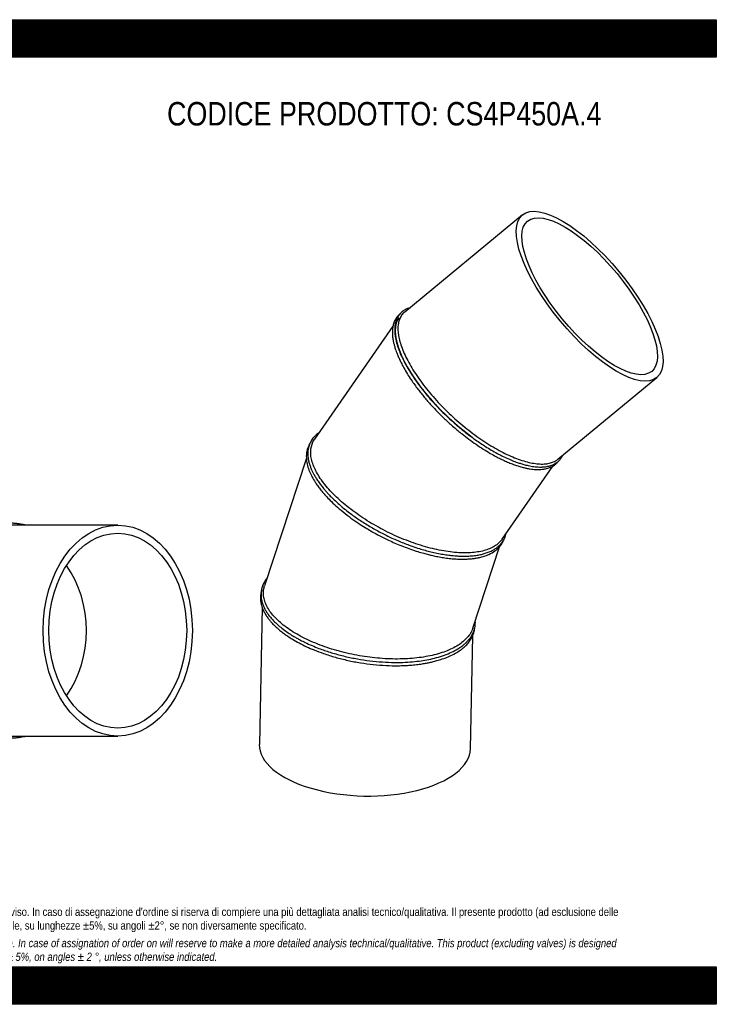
# Model space of a CAD drawing. Header units: millimetres. Extents: x 0 to 2970, y 0 to 2100.
# Tile 3 of 3: x 1485 to 2970, y 0 to 2100. Entities that reach past the tile are written whole.
import ezdxf

# ---------------------------------------------------------------- set-up
doc = ezdxf.new("R2010")
doc.units = ezdxf.units.MM
doc.header["$LTSCALE"] = 10
doc.layers.add('Default', color=7, linetype='Continuous')
doc.layers.add('TUBO_X_GOMITO_45', color=7, linetype='Continuous')

# ---------------------------------------------------------------- blocks, each defined once
blk = doc.blocks.new('SE1')
at = {"layer": 'TUBO_X_GOMITO_45', "color": 7, "linetype": 'Continuous'}
for p, q in [((2556.8, 1683.7), (2305.7, 1476.5)), ((2280.7, 1446.4), (2113.6, 1205.3)), ((2632.4, 1162.6), (2843.2, 1336.6)), ((2449.5, 1209.6), (2449.5, 1209.6)), ((2096.1, 1164.8), (2007, 892.8)), ((2513.2, 991.9), (2621.3, 1147.8)), ((2295.6, 987.5), (2295.6, 987.5)), ((2450.9, 802.3), (2507.8, 975.8)), ((2001.8, 846.8), (1995.9, 554.3)), ((2445.8, 545.1), (2450.7, 786.2))]:
    blk.add_line(p, q, dxfattribs=at)
for major_axis in [(143.2, -173.5), (-132.3, 160.3)]:
    blk.add_ellipse((2700, 1510.2), major_axis=major_axis, ratio=0.364105, dxfattribs=at)
for centre, major_axis, ratio, start_param, end_param in [((2463.2, 1314.8), (166.9, -153.5), 0.397048, 3.196446, 4.985141), ((2220.8, 549.7), (-225, 4.6), 0.46865, 0, 3.141593)]:
    blk.add_ellipse(centre, major_axis=major_axis, ratio=ratio, start_param=start_param, end_param=end_param, dxfattribs=at)
for points, knots in [([(2316.8, 1485.7), (2315.2, 1485.2), (2311, 1483.8), (2305.7, 1481.1), (2301.3, 1478.1), (2298.4, 1475.6), (2295.7, 1472.9), (2293.1, 1469.7), (2290.3, 1465.3), (2287.5, 1459.3), (2285.4, 1451.5), (2284.3, 1442.2), (2284.5, 1432), (2286, 1420.5), (2289.2, 1407.6), (2293.9, 1393.8), (2300, 1379.7), (2307.9, 1364), (2318.4, 1346.2), (2331.5, 1326.9), (2346.9, 1306.6), (2365.3, 1285), (2386.9, 1262.4), (2410.2, 1240.5), (2434.6, 1220.1), (2458.4, 1202.5), (2478, 1189.5), (2493.5, 1180.2), (2506.2, 1173.2), (2519.1, 1166.7), (2531.7, 1161.1), (2542.5, 1156.9), (2551.6, 1153.8), (2560.2, 1151.2), (2570.1, 1148.7), (2581.4, 1146.7), (2592, 1145.8), (2600.2, 1146), (2606.1, 1146.6), (2611.7, 1147.5), (2616.9, 1148.9), (2621.2, 1150.6), (2624.1, 1152), (2626.4, 1153.2), (2629.4, 1155.1), (2632.7, 1157.6), (2636.7, 1161.4), (2638.6, 1164.1), (2639.9, 1165.9)], [0.4521443, 0.4521443, 0.4521443, 0.4521443, 0.4596256, 0.4717855, 0.4792165, 0.4849622, 0.4900259, 0.4971848, 0.504883, 0.5152108, 0.5277198, 0.5410657, 0.5541014, 0.5672774, 0.5828411, 0.5982562, 0.6116492, 0.6264663, 0.6449748, 0.6632037, 0.681019, 0.7023249, 0.7245551, 0.7467845, 0.7690155, 0.79125, 0.8102042, 0.8213311, 0.8327532, 0.8447008, 0.8570473, 0.8680859, 0.8761696, 0.8840893, 0.8943713, 0.9077163, 0.9216698, 0.9318838, 0.9386866, 0.9455041, 0.9552169, 0.9617114, 0.9663802, 0.9697592, 0.9742307, 0.9824499, 0.9904263, 1, 1, 1, 1]), ([(2305.7, 1476.5), (2304.9, 1475.9), (2304.2, 1475.2), (2301.5, 1472.6), (2299.6, 1470.2), (2296.4, 1465.1), (2295.1, 1462.3), (2293, 1456.3), (2292.3, 1453), (2290.9, 1442.7), (2291.2, 1434.9), (2293.3, 1422.2), (2294.2, 1417.8), (2296.8, 1408.7), (2298.3, 1404), (2302, 1394.3), (2304.1, 1389.3), (2308.8, 1379.2), (2311.4, 1374.1), (2317, 1363.8), (2320.1, 1358.5), (2326.7, 1347.8), (2330.3, 1342.4), (2337.9, 1331.5), (2341.9, 1326), (2350.3, 1315.1), (2354.7, 1309.6), (2363.9, 1298.7), (2368.6, 1293.3), (2378.4, 1282.5), (2383.5, 1277.2), (2393.9, 1266.7), (2399.2, 1261.6), (2410, 1251.4), (2415.5, 1246.5), (2426.7, 1236.8), (2432.4, 1232.1), (2443.8, 1223), (2449.5, 1218.7), (2466.6, 1206.1), (2478.1, 1198.3), (2495.5, 1187.8), (2501.2, 1184.5), (2512.5, 1178.3), (2518.2, 1175.5), (2529.2, 1170.2), (2534.6, 1167.9), (2545.3, 1163.6), (2550.5, 1161.7), (2565.8, 1156.7), (2575.4, 1154.5), (2588.7, 1152.7), (2592.9, 1152.4), (2601, 1152.3), (2604.9, 1152.5), (2612.1, 1153.5), (2615.5, 1154.2), (2621.8, 1156.3), (2624.7, 1157.6), (2629.1, 1160.1), (2630.8, 1161.3), (2632.4, 1162.6)], [0.4482018, 0.4482018, 0.4482018, 0.4482018, 0.453125, 0.453125, 0.46875, 0.46875, 0.484375, 0.484375, 0.5, 0.5, 0.53125, 0.53125, 0.546875, 0.546875, 0.5625, 0.5625, 0.578125, 0.578125, 0.59375, 0.59375, 0.609375, 0.609375, 0.625, 0.625, 0.640625, 0.640625, 0.65625, 0.65625, 0.671875, 0.671875, 0.6875, 0.6875, 0.703125, 0.703125, 0.71875, 0.71875, 0.734375, 0.734375, 0.75, 0.75, 0.78125, 0.78125, 0.796875, 0.796875, 0.8125, 0.8125, 0.828125, 0.828125, 0.84375, 0.84375, 0.875, 0.875, 0.890625, 0.890625, 0.90625, 0.90625, 0.921875, 0.921875, 0.9375, 0.9375, 0.9483052, 0.9483052, 0.9483052, 0.9483052]), ([(2293.2, 1469.9), (2293, 1469.8), (2290.8, 1467.7), (2287.1, 1463.2), (2283.2, 1455.7), (2280.8, 1447.7), (2279.5, 1439), (2279.3, 1430.1), (2280.2, 1421.1), (2281.6, 1413.3), (2283.1, 1407.1), (2284.4, 1402.2), (2285.8, 1397.7), (2287.7, 1392.2), (2290.3, 1385.4), (2293.7, 1377.5), (2298.2, 1367.9), (2301.5, 1361.7), (2303.7, 1357.8)], [0.8569173, 0.8569173, 0.8569173, 0.8569173, 0.8578969, 0.871464, 0.8847306, 0.897351, 0.9090838, 0.922039, 0.9326287, 0.9423999, 0.9499209, 0.953835, 0.958704, 0.9647029, 0.9718317, 0.9800905, 0.9894798, 1, 1, 1, 1]), ([(2293, 1464.2), (2292.8, 1463.8), (2292.5, 1463.4), (2290.6, 1460.4), (2289.3, 1457.6), (2287.3, 1451.6), (2286.5, 1448.3), (2285.1, 1438), (2285.4, 1430.2), (2287.4, 1417.5), (2288.4, 1413.1), (2291, 1403.9), (2292.5, 1399.2), (2296.2, 1389.6), (2298.3, 1384.6), (2303, 1374.5), (2305.5, 1369.4), (2311.2, 1359), (2314.3, 1353.7), (2320.9, 1343.1), (2324.5, 1337.6), (2332.1, 1326.7), (2336.1, 1321.2), (2344.5, 1310.3), (2349, 1304.8), (2358.1, 1293.9), (2362.9, 1288.5), (2372.7, 1277.7), (2377.8, 1272.4), (2388.1, 1261.9), (2393.4, 1256.7), (2404.3, 1246.6), (2409.8, 1241.6), (2421, 1232), (2426.7, 1227.2), (2438.1, 1218.2), (2443.8, 1213.8), (2449.5, 1209.6)], [0.4324198, 0.4324198, 0.4324198, 0.4324198, 0.4375, 0.4375, 0.46875, 0.46875, 0.5, 0.5, 0.5625, 0.5625, 0.59375, 0.59375, 0.625, 0.625, 0.65625, 0.65625, 0.6875, 0.6875, 0.71875, 0.71875, 0.75, 0.75, 0.78125, 0.78125, 0.8125, 0.8125, 0.84375, 0.84375, 0.875, 0.875, 0.90625, 0.90625, 0.9375, 0.9375, 0.96875, 0.96875, 1, 1, 1, 1]), ([(2303.7, 1357.8), (2306.5, 1352.8), (2311, 1345), (2319.1, 1332.4), (2326.6, 1321.7), (2333.8, 1312), (2340.6, 1303.2), (2347.5, 1294.8), (2354.7, 1286.4), (2364, 1275.9), (2376.6, 1262.6), (2392.6, 1246.9), (2410, 1231.1), (2426.8, 1217.2), (2442.7, 1205), (2457.9, 1194.1), (2473.1, 1184.1), (2487.4, 1175.5), (2499.6, 1168.7), (2510.2, 1163.3), (2520.1, 1158.6), (2530, 1154.4), (2539.7, 1150.7), (2549.1, 1147.5), (2557.6, 1145.1), (2565.5, 1143.3), (2572.5, 1142), (2578.7, 1141.2), (2583.7, 1140.8), (2588.2, 1140.6), (2593.3, 1140.6), (2599.4, 1140.9), (2605.5, 1141.9), (2610.5, 1143.2), (2614.8, 1144.6), (2618.9, 1146.4), (2622.9, 1148.7), (2626.2, 1151), (2628.6, 1153.1), (2630.6, 1155), (2632.2, 1156.8), (2633.1, 1158), (2633.4, 1158.4)], [0, 0, 0, 0, 0.0130939, 0.0247598, 0.0349972, 0.0438052, 0.0518275, 0.0598299, 0.0677225, 0.0757402, 0.0899211, 0.1063239, 0.1227331, 0.1389362, 0.1521221, 0.1656058, 0.179356, 0.1928039, 0.2037728, 0.2126276, 0.2218384, 0.2314444, 0.2409351, 0.2500596, 0.259739, 0.2672263, 0.2752986, 0.2826468, 0.2885075, 0.2930365, 0.2988914, 0.3075545, 0.3170947, 0.3239576, 0.3300156, 0.3368118, 0.3444223, 0.3514432, 0.3559345, 0.3597246, 0.3645928, 0.3671131, 0.3671131, 0.3671131, 0.3671131]), ([(2123.1, 1219.1), (2120.7, 1217.4), (2116.7, 1214.3), (2112.1, 1209.6), (2108.6, 1205.3), (2105.9, 1201), (2103.6, 1196.6), (2101.8, 1191.8), (2100.3, 1186.5), (2099.4, 1180.6), (2099.1, 1174.5), (2099.4, 1168.6), (2100.2, 1162.7), (2101.6, 1155.9), (2103.8, 1148.8), (2106.4, 1142), (2109.3, 1135.7), (2112.5, 1129.5), (2116.4, 1122.8), (2121.1, 1115.4), (2126.6, 1107.9), (2132.2, 1100.8), (2137.5, 1094.5), (2142.9, 1088.6), (2149.5, 1081.6), (2158.3, 1073), (2169.6, 1062.9), (2184.6, 1050.7), (2203.1, 1037), (2225.2, 1022.6), (2248.4, 1009.3), (2272.4, 997.1), (2296.9, 986.2), (2318.6, 977.9), (2336.1, 972.2), (2349.4, 968.2), (2361.9, 965), (2374.7, 962.1), (2387.3, 959.7), (2398.8, 958), (2408.4, 956.9), (2416.6, 956.3), (2424.8, 955.8), (2434.6, 955.7), (2445.8, 956.1), (2457, 957.2), (2466.9, 959), (2475.8, 961.2), (2484.1, 964), (2491.6, 967.4), (2497.9, 971), (2503.5, 974.9), (2508.5, 979.4), (2512.8, 984.2), (2516.2, 989.1), (2518.8, 994.1), (2520.9, 999.3), (2521.9, 1002.9), (2522.3, 1004.8)], [0.3426664, 0.3426664, 0.3426664, 0.3426664, 0.3541315, 0.3633725, 0.3706626, 0.377704, 0.3852666, 0.3923122, 0.3997834, 0.4089117, 0.4177505, 0.4248128, 0.4322386, 0.4409609, 0.4503869, 0.4587091, 0.465879, 0.4729099, 0.4807379, 0.48955, 0.4985805, 0.5069706, 0.5140504, 0.5201668, 0.5275469, 0.5379966, 0.5501503, 0.5631229, 0.5820306, 0.6007537, 0.6194746, 0.6381943, 0.6569153, 0.6756384, 0.687404, 0.6967947, 0.706442, 0.7164727, 0.7268865, 0.7368765, 0.7449143, 0.7511703, 0.7580198, 0.7667162, 0.7777267, 0.7900283, 0.8005234, 0.8098477, 0.8205049, 0.8311151, 0.8401054, 0.8486744, 0.8584132, 0.8678789, 0.8763417, 0.8842877, 0.8921931, 0.9004805, 0.9004805, 0.9004805, 0.9004805]), ([(2513.2, 991.9), (2511.7, 989.6), (2509.9, 987.5), (2505.5, 983), (2502.7, 980.7), (2496.6, 976.6), (2493.3, 974.6), (2486, 971.3), (2482.1, 969.8), (2473.8, 967.2), (2469.4, 966.2), (2460, 964.5), (2455.1, 963.8), (2444.8, 963), (2439.4, 962.7), (2428.3, 962.8), (2422.6, 963), (2404.8, 964.3), (2392.3, 966.1), (2373, 970), (2366.4, 971.5), (2353.1, 974.9), (2346.5, 976.9), (2333, 981.1), (2326.2, 983.3), (2312.7, 988.3), (2305.9, 990.9), (2292.5, 996.5), (2285.8, 999.4), (2272.5, 1005.6), (2265.9, 1008.9), (2252.7, 1015.8), (2246.3, 1019.3), (2233.6, 1026.7), (2227.3, 1030.5), (2215.1, 1038.3), (2209.2, 1042.3), (2197.6, 1050.6), (2192, 1054.8), (2181.2, 1063.2), (2176, 1067.6), (2166, 1076.3), (2161.3, 1080.7), (2152.3, 1089.6), (2148, 1094), (2140.1, 1102.9), (2136.4, 1107.4), (2129.6, 1116.3), (2126.5, 1120.7), (2120.9, 1129.4), (2118.4, 1133.7), (2114.1, 1142.1), (2112.2, 1146.3), (2109.1, 1154.5), (2107.9, 1158.6), (2106.1, 1166.4), (2105.6, 1170.3), (2105.2, 1177.7), (2105.3, 1181.3), (2106.7, 1191.7), (2109, 1198.1), (2112.9, 1204.2), (2113.2, 1204.8), (2113.6, 1205.3)], [0.0342463, 0.0342463, 0.0342463, 0.0342463, 0.046875, 0.046875, 0.0625, 0.0625, 0.078125, 0.078125, 0.09375, 0.09375, 0.109375, 0.109375, 0.125, 0.125, 0.140625, 0.140625, 0.15625, 0.15625, 0.1875, 0.1875, 0.203125, 0.203125, 0.21875, 0.21875, 0.234375, 0.234375, 0.25, 0.25, 0.265625, 0.265625, 0.28125, 0.28125, 0.296875, 0.296875, 0.3125, 0.3125, 0.328125, 0.328125, 0.34375, 0.34375, 0.359375, 0.359375, 0.375, 0.375, 0.390625, 0.390625, 0.40625, 0.40625, 0.421875, 0.421875, 0.4375, 0.4375, 0.453125, 0.453125, 0.46875, 0.46875, 0.484375, 0.484375, 0.5, 0.5, 0.53125, 0.53125, 0.5341496, 0.5341496, 0.5341496, 0.5341496]), ([(2103.1, 1195.2), (2102.6, 1194.3), (2101.2, 1191.7), (2098.9, 1186.5), (2096.9, 1179.4), (2095.9, 1171), (2096.1, 1161), (2098.2, 1149.3), (2102.5, 1136.8), (2108.1, 1125.1), (2114, 1115), (2119.8, 1106.3), (2125.7, 1098.5), (2132.1, 1090.6), (2140.1, 1081.6), (2149.8, 1071.7), (2163.2, 1059.2), (2172.6, 1051.6), (2178.7, 1046.6)], [0.8144899, 0.8144899, 0.8144899, 0.8144899, 0.8189483, 0.8275251, 0.8391518, 0.8504794, 0.8630935, 0.8793335, 0.894984, 0.9090108, 0.9214625, 0.930337, 0.9392732, 0.9484581, 0.9579767, 0.9697384, 0.9837453, 1, 1, 1, 1]), ([(2178.7, 1046.6), (2184.7, 1042), (2194.1, 1034.8), (2210.3, 1023.8), (2223.8, 1015.3), (2236.4, 1007.9), (2248, 1001.6), (2259.7, 995.5), (2271.8, 989.6), (2285.1, 983.6), (2299.5, 977.6), (2314.6, 971.9), (2329.5, 966.9), (2342.7, 962.8), (2353.6, 959.9), (2363.5, 957.5), (2373.9, 955.2), (2385.6, 953.1), (2397.9, 951.3), (2409.8, 950.1), (2420.9, 949.5), (2431.3, 949.3), (2441.1, 949.7), (2450.1, 950.4), (2458.4, 951.6), (2466.6, 953.2), (2475.8, 955.7), (2487, 960), (2497.9, 966.3), (2506.8, 974.1), (2512.6, 981.8), (2515.3, 987), (2516.3, 989.5)], [0, 0, 0, 0, 0.0154561, 0.0289601, 0.0405092, 0.0501016, 0.0593929, 0.0683414, 0.0774474, 0.0877184, 0.098753, 0.1103068, 0.1221126, 0.1326588, 0.1408007, 0.1473859, 0.1557083, 0.1656416, 0.1755461, 0.1862018, 0.1958257, 0.2049503, 0.2145146, 0.2237975, 0.2317776, 0.2403675, 0.2508111, 0.2639446, 0.2834059, 0.2993224, 0.3129585, 0.3246099, 0.3246099, 0.3246099, 0.3246099]), ([(2012.4, 909.4), (2012.1, 909), (2009.7, 905.9), (2005.9, 900.1), (2002.3, 891.8), (2000, 883.2), (1999.3, 875.6), (1999.6, 868.5), (2000.5, 862), (2002.4, 855), (2005.2, 847.9), (2008.5, 841.4), (2012.5, 834.7), (2017.7, 827.5), (2024.3, 819.8), (2032.1, 812), (2041.4, 803.9), (2051.4, 796.2), (2061, 789.8), (2069, 784.9), (2076.1, 780.8), (2084.1, 776.4), (2094.8, 771), (2108, 765), (2125.5, 758), (2146.7, 750.6), (2171.9, 743.5), (2198.2, 737.7), (2224.8, 733.2), (2251.5, 730.3), (2277.4, 729), (2301.1, 729.1), (2322.1, 730.4), (2340.5, 732.5), (2357.6, 735.4), (2374.3, 739.3), (2390.7, 744.4), (2405.8, 750.7), (2418.1, 757.3), (2427.3, 763.5), (2434.3, 769.2), (2440.1, 774.9), (2444.7, 780.5), (2448.2, 785.8), (2450.9, 790.8), (2453.3, 796.4), (2455.1, 802.4), (2456.1, 808.5), (2456.4, 813.6), (2456.3, 816.9), (2456.2, 818.2)], [0.3323094, 0.3323094, 0.3323094, 0.3323094, 0.3342483, 0.3475702, 0.3596771, 0.371406, 0.3844957, 0.3919854, 0.4003395, 0.4111905, 0.4206384, 0.4291976, 0.437926, 0.4481979, 0.4589994, 0.4702523, 0.482042, 0.4943228, 0.5049283, 0.5121521, 0.5182768, 0.5252294, 0.5345245, 0.5467027, 0.5585809, 0.5767861, 0.5955519, 0.6143154, 0.6330782, 0.6518424, 0.6707074, 0.6882296, 0.7038637, 0.71822, 0.7316676, 0.7463568, 0.7621559, 0.7785515, 0.7937916, 0.8059806, 0.8154926, 0.8256037, 0.8356883, 0.843338, 0.8505116, 0.8587601, 0.8683795, 0.876646, 0.884546, 0.890005, 0.890005, 0.890005, 0.890005]), ([(2000.9, 883.6), (2000, 880.6), (1998.8, 876), (1998.2, 868.7), (1998.3, 863.3), (1998.8, 858.7), (1999.5, 854.8), (2000.5, 850.8), (2001.9, 846.3), (2004.1, 840.8), (2007.2, 834.6), (2011.2, 827.9), (2015.8, 821.6), (2020.8, 815.5), (2026.6, 809.3), (2033.6, 802.6), (2041.3, 796.1), (2049, 790.3), (2057.2, 784.6), (2067.4, 778), (2080.7, 770.5), (2096.1, 762.8), (2113.4, 755.3), (2133.8, 747.5), (2157.9, 740), (2184.4, 733.3), (2211.5, 728.1), (2238.8, 724.4), (2265.7, 722.4), (2287.7, 722), (2304.9, 722.4), (2318, 723.3), (2330.7, 724.5), (2342.2, 726), (2352.1, 727.7), (2360.8, 729.5), (2370, 731.7), (2380.6, 734.6), (2392.5, 738.7), (2404.9, 743.9), (2416.6, 750.1), (2426.5, 756.8), (2434.6, 763.5), (2441.4, 770.7), (2447.1, 778.7), (2451, 786.4), (2453.2, 792.8), (2454.3, 797.8), (2454.7, 800.6), (2454.8, 802.1)], [0, 0, 0, 0, 0.0120368, 0.0218117, 0.029323, 0.0351189, 0.0401961, 0.0454591, 0.0514985, 0.0586809, 0.0675784, 0.0770911, 0.0858848, 0.0937751, 0.1026535, 0.1125831, 0.1226786, 0.1313374, 0.1388857, 0.1492713, 0.162537, 0.1765914, 0.1899343, 0.2056799, 0.2248768, 0.2440707, 0.2632628, 0.2824553, 0.3016496, 0.3202392, 0.3299863, 0.3399212, 0.3500408, 0.3595885, 0.3676471, 0.3744948, 0.3820313, 0.3919551, 0.403682, 0.4169541, 0.4313712, 0.4446555, 0.4568434, 0.4685878, 0.4816078, 0.4950138, 0.5039973, 0.5095995, 0.516025, 0.516025, 0.516025, 0.516025]), ([(2450.9, 802.3), (2449.7, 798.6), (2448, 794.9), (2444, 788.2), (2441.7, 785.1), (2436.5, 779.2), (2433.6, 776.4), (2427.1, 770.9), (2423.5, 768.3), (2415.7, 763.4), (2411.5, 761), (2402.6, 756.7), (2397.9, 754.6), (2387.9, 750.9), (2382.6, 749.1), (2371.5, 745.9), (2365.8, 744.5), (2353.8, 742), (2347.6, 740.9), (2328.5, 738.2), (2315.1, 737.1), (2294.3, 736.4), (2287.2, 736.4), (2272.9, 736.7), (2265.7, 737), (2251.2, 738), (2243.8, 738.7), (2229.3, 740.4), (2222, 741.4), (2207.6, 743.8), (2200.3, 745.1), (2186, 748.1), (2178.8, 749.8), (2164.6, 753.5), (2157.6, 755.4), (2143.9, 759.7), (2137.1, 762), (2123.9, 766.8), (2117.5, 769.3), (2105, 774.6), (2098.9, 777.4), (2087.3, 783.2), (2081.6, 786.2), (2070.8, 792.4), (2065.7, 795.6), (2056, 802.2), (2051.3, 805.5), (2042.7, 812.4), (2038.7, 815.8), (2031.3, 822.9), (2027.9, 826.5), (2021.8, 833.6), (2019.1, 837.2), (2014.4, 844.4), (2012.3, 848.1), (2008.9, 855.3), (2007.6, 859), (2005.6, 866.2), (2005, 869.8), (2004.4, 876.9), (2004.5, 880.5), (2005.4, 886.9), (2006.1, 889.9), (2007, 892.8)], [0.0136795, 0.0136795, 0.0136795, 0.0136795, 0.03125, 0.03125, 0.046875, 0.046875, 0.0625, 0.0625, 0.078125, 0.078125, 0.09375, 0.09375, 0.109375, 0.109375, 0.125, 0.125, 0.140625, 0.140625, 0.15625, 0.15625, 0.1875, 0.1875, 0.203125, 0.203125, 0.21875, 0.21875, 0.234375, 0.234375, 0.25, 0.25, 0.265625, 0.265625, 0.28125, 0.28125, 0.296875, 0.296875, 0.3125, 0.3125, 0.328125, 0.328125, 0.34375, 0.34375, 0.359375, 0.359375, 0.375, 0.375, 0.390625, 0.390625, 0.40625, 0.40625, 0.421875, 0.421875, 0.4375, 0.4375, 0.453125, 0.453125, 0.46875, 0.46875, 0.484375, 0.484375, 0.5, 0.5, 0.5135674, 0.5135674, 0.5135674, 0.5135674])]:
    blk.add_open_spline(points, degree=3, knots=knots, dxfattribs=at)
blk.add_open_spline([(2639.9, 1165.9), (2641.1, 1167.8), (2642.1, 1169.5), (2643, 1171.4)], degree=3, dxfattribs=at)
blk = doc.blocks.new('SE2')
at = {"layer": 'TUBO_X_GOMITO_45', "color": 7, "linetype": 'Continuous'}
for p, q in [((1270.6, 1022), (1236, 1022)), ((1424.9, 1022), (1315.4, 1022)), ((1694, 1022), (1466.7, 1022)), ((1236, 572), (1270.7, 572)), ((1315.4, 572), (1424.8, 572)), ((1466.7, 572), (1694, 572))]:
    blk.add_line(p, q, dxfattribs=at)
for centre, radius, start, end in [((1233.9, 797), 229, 93.5446, 264.3138), ((1234.9, 797), 229, 80.1877, 279.7442), ((1236, 797), 225, 89.9982, 270.0015), ((1233.9, 797), 229, 80.1352, 86.6158), ((1233.9, 797), 229, 274.9936, 279.9075)]:
    blk.add_arc(centre, radius, start, end, dxfattribs=at)
for major_axis in [(0, -225), (0, -207.8)]:
    blk.add_ellipse((1694, 797), major_axis=major_axis, ratio=0.707107, dxfattribs=at)
blk.add_ellipse((1461, 797), major_axis=(0, 207.8), ratio=0.800199, start_param=3.980838, end_param=5.44394, dxfattribs=at)
blk.add_ellipse((1461, 797), major_axis=(0, 207.8), ratio=0.800199, start_param=3.980838, end_param=5.44394, dxfattribs=at)
for points, knots in [([(1311.9, 1026), (1311.5, 1026), (1308.1, 1026), (1302, 1025.9), (1293.9, 1025.4), (1285.8, 1024.6), (1276.6, 1023.2), (1265.8, 1021.1), (1252.3, 1017.6), (1237.8, 1012.7), (1225.2, 1007.2), (1216.3, 1002.7), (1210.9, 999.8), (1207, 997.5), (1204.2, 995.8), (1201.8, 994.3), (1198.6, 992.2), (1194.3, 989.3), (1188.6, 985.3), (1180.1, 978.7), (1169.3, 969.4), (1157.5, 957.4), (1146.7, 944.6), (1137.3, 931.7), (1130.1, 920.3), (1124.8, 910.7), (1120.9, 903.1), (1117.3, 895.4), (1113.6, 886.7), (1110, 876.9), (1106.5, 866), (1103.1, 853.6), (1100.3, 840.2), (1097.9, 824.2), (1097.3, 814.4), (1096.9, 808.2)], [0.7565831, 0.7565831, 0.7565831, 0.7565831, 0.7573867, 0.7643833, 0.7702399, 0.7755841, 0.7825593, 0.7909379, 0.8003262, 0.8135383, 0.8251838, 0.8307129, 0.8354726, 0.8387717, 0.840746, 0.8425499, 0.8451323, 0.8489971, 0.8539385, 0.8603305, 0.8725017, 0.8849143, 0.8968378, 0.9082126, 0.919028, 0.9255976, 0.9313614, 0.9370528, 0.9436167, 0.9511896, 0.9589833, 0.9677325, 0.9775611, 0.9883169, 1, 1, 1, 1]), ([(1353, 1022), (1350.9, 1022.5), (1345.8, 1023.4), (1337.3, 1024.6), (1327.4, 1025.6), (1316.9, 1026.1), (1306.7, 1026), (1297.9, 1025.5), (1290.7, 1024.7), (1285, 1024), (1280.5, 1023.3), (1276.8, 1022.6), (1272.8, 1021.9), (1266.7, 1020.5), (1257.5, 1018.2), (1245.8, 1014.4), (1233.4, 1009.5), (1222.4, 1004.4), (1213.3, 999.4), (1205.9, 995), (1199.6, 990.9), (1194.1, 987), (1187.8, 982.4), (1180, 976.1), (1170.9, 967.8), (1161.4, 958.2), (1152.2, 947.6), (1143.5, 936.2), (1136.1, 925), (1130.6, 915.7), (1126.8, 908.7), (1124.2, 903.6), (1122.1, 899.1), (1120.2, 895), (1118.2, 890.2), (1115.5, 883.7), (1112.5, 875.3), (1109.1, 864.5), (1105.6, 851.4), (1102.6, 835.9), (1100.5, 819.4), (1099.6, 802.6), (1099.8, 786), (1101.1, 769.4), (1103.6, 752.3), (1107.4, 735.3), (1111.7, 720.9), (1115.5, 710.3), (1118.3, 703.6), (1120.3, 698.9), (1122, 695.1), (1123.8, 691.3), (1126.2, 686.5), (1130.8, 677.8), (1138.1, 665.6), (1147.8, 652), (1157.2, 640.5), (1165.7, 631.3), (1174.2, 623.1), (1183.1, 615.3), (1191.9, 608.5), (1199.8, 602.9), (1206.6, 598.6), (1212.9, 594.9), (1219.6, 591.2), (1227.7, 587.1), (1237.5, 582.8), (1248, 578.9), (1257.8, 575.8), (1265.7, 573.7), (1271.7, 572.4), (1276.5, 571.4), (1280.7, 570.7), (1285, 570), (1290.4, 569.3), (1297.3, 568.6), (1305.4, 568.1), (1314, 567.9), (1322.6, 568.2), (1331.5, 568.8), (1340.9, 569.8), (1348.2, 571), (1352.4, 571.9), (1353, 572)], [0.2279363, 0.2279363, 0.2279363, 0.2279363, 0.2327975, 0.2395734, 0.2470676, 0.255191, 0.2631004, 0.2699365, 0.2748936, 0.2794444, 0.282748, 0.2850925, 0.287873, 0.2919415, 0.2989303, 0.3090622, 0.3193123, 0.3286241, 0.3358373, 0.3422128, 0.3476274, 0.3522432, 0.3569865, 0.3647781, 0.3739428, 0.3837938, 0.3939512, 0.4041803, 0.4142825, 0.422559, 0.4270789, 0.4312045, 0.434709, 0.4375817, 0.440658, 0.4456799, 0.4522535, 0.4593561, 0.4695021, 0.4804398, 0.492328, 0.5040228, 0.5153009, 0.5267651, 0.538715, 0.5511442, 0.5631709, 0.5701113, 0.5747566, 0.5784375, 0.5809244, 0.5835244, 0.5873098, 0.5922387, 0.6043527, 0.617469, 0.6277674, 0.6361089, 0.6446198, 0.6532788, 0.6618115, 0.6687346, 0.6745885, 0.6794551, 0.684827, 0.6915916, 0.699504, 0.7083815, 0.716567, 0.7223263, 0.7266119, 0.7302877, 0.7332935, 0.7361905, 0.7401582, 0.7454795, 0.7517529, 0.7582251, 0.7647036, 0.7711882, 0.7780619, 0.7860805, 0.7876044, 0.7876044, 0.7876044, 0.7876044]), ([(1315.4, 572), (1315.3, 572), (1315.2, 572), (1308.4, 572), (1301.6, 572.4), (1288.1, 573.8), (1281.3, 574.9), (1267.8, 577.7), (1261.2, 579.5), (1248.1, 583.8), (1241.6, 586.3), (1228.9, 591.9), (1222.7, 595), (1210.6, 602), (1204.7, 605.7), (1193.3, 613.9), (1187.8, 618.3), (1177.1, 627.7), (1172.1, 632.6), (1162.3, 643), (1157.7, 648.5), (1149, 659.9), (1144.9, 665.9), (1137.2, 678.2), (1133.7, 684.5), (1127.2, 697.5), (1124.3, 704.1), (1119.1, 717.6), (1116.8, 724.5), (1112.8, 738.6), (1111.1, 745.8), (1108.4, 760.3), (1107.4, 767.6), (1106, 782.4), (1105.7, 789.8), (1105.7, 812), (1107.1, 826.8), (1111.2, 848.6), (1112.9, 855.8), (1116.9, 870), (1119.3, 876.9), (1124.6, 890.6), (1127.6, 897.3), (1134.1, 910.2), (1137.6, 916.5), (1145.2, 928.6), (1149.3, 934.5), (1157.9, 945.8), (1162.6, 951.3), (1172.3, 961.7), (1177.4, 966.6), (1188.1, 975.9), (1193.6, 980.3), (1205, 988.5), (1210.9, 992.2), (1223.1, 999.2), (1229.3, 1002.3), (1241.9, 1007.9), (1248.4, 1010.4), (1261.6, 1014.6), (1268.2, 1016.4), (1281.6, 1019.2), (1288.4, 1020.3), (1302, 1021.7), (1308.7, 1022), (1315.4, 1022)], [0.2498019, 0.2498019, 0.2498019, 0.2498019, 0.25, 0.25, 0.265625, 0.265625, 0.28125, 0.28125, 0.296875, 0.296875, 0.3125, 0.3125, 0.328125, 0.328125, 0.34375, 0.34375, 0.359375, 0.359375, 0.375, 0.375, 0.390625, 0.390625, 0.40625, 0.40625, 0.421875, 0.421875, 0.4375, 0.4375, 0.453125, 0.453125, 0.46875, 0.46875, 0.484375, 0.484375, 0.5, 0.5, 0.53125, 0.53125, 0.546875, 0.546875, 0.5625, 0.5625, 0.578125, 0.578125, 0.59375, 0.59375, 0.609375, 0.609375, 0.625, 0.625, 0.640625, 0.640625, 0.65625, 0.65625, 0.671875, 0.671875, 0.6875, 0.6875, 0.703125, 0.703125, 0.71875, 0.71875, 0.734375, 0.734375, 0.7498596, 0.7498596, 0.7498596, 0.7498596]), ([(1460.5, 1026), (1458, 1026), (1452.8, 1025.9), (1444.8, 1025.4), (1436.3, 1024.3), (1427.4, 1022.7), (1418.4, 1020.5), (1410.6, 1018), (1404, 1015.6), (1398.1, 1013.2), (1391.3, 1010.1), (1383.9, 1006.2), (1376.2, 1001.7), (1368.7, 996.7), (1362, 991.8), (1356.1, 987), (1350.2, 981.9), (1343.5, 975.5), (1335.8, 967.4), (1327.9, 958), (1319.5, 946.8), (1311.2, 934), (1304.4, 921.6), (1299.4, 911.4), (1295.9, 903.4), (1292.8, 895.6), (1289.6, 886.9), (1286.4, 877.1), (1283.4, 866.2), (1280.5, 853.8), (1278.1, 840.3), (1276, 824.2), (1275.4, 814.4), (1275.1, 808.2)], [0.7564459, 0.7564459, 0.7564459, 0.7564459, 0.762828, 0.7701681, 0.7770223, 0.7851407, 0.7933911, 0.8009535, 0.8059026, 0.8111696, 0.8173285, 0.8244734, 0.8320885, 0.8395734, 0.8464013, 0.8523071, 0.857768, 0.865298, 0.8742531, 0.8838722, 0.8937459, 0.9061366, 0.9179674, 0.9251368, 0.9310623, 0.936817, 0.9433452, 0.9509608, 0.9587778, 0.9675499, 0.9774283, 0.988245, 1, 1, 1, 1]), ([(1498.1, 1022), (1497.9, 1022), (1495.4, 1022.6), (1490.7, 1023.6), (1483.8, 1024.7), (1476.7, 1025.5), (1469.5, 1026), (1462.8, 1026), (1457.4, 1025.9), (1452.8, 1025.6), (1448.2, 1025.2), (1442.7, 1024.5), (1436.2, 1023.5), (1429.5, 1022), (1423, 1020.4), (1417, 1018.5), (1411.4, 1016.6), (1405.6, 1014.3), (1399.2, 1011.5), (1392.5, 1008.2), (1386.4, 1004.8), (1381.6, 1001.9), (1377.9, 999.6), (1375.2, 997.7), (1373, 996.2), (1370.6, 994.5), (1367.3, 992), (1362.9, 988.6), (1357.7, 984.2), (1351.8, 978.8), (1345.6, 972.6), (1339.4, 965.9), (1333.6, 959), (1328.5, 952.3), (1324.2, 946.3), (1320.5, 940.8), (1316.9, 935), (1312.8, 928.1), (1307.9, 918.9), (1302.6, 907.9), (1297.3, 895), (1292.2, 880.2), (1287.4, 863.3), (1283.6, 844.8), (1281, 826), (1279.7, 806), (1279.7, 784.6), (1281.6, 762.1), (1285.3, 739.5), (1290.4, 719.5), (1296.1, 702.2), (1301.8, 688), (1307, 676.8), (1311.5, 668.4), (1315.3, 661.6), (1319.8, 654.3), (1325.2, 646.2), (1331.6, 637.5), (1338.8, 628.7), (1346.6, 620.3), (1354.5, 612.6), (1361.8, 606.3), (1367.9, 601.5), (1373.3, 597.6), (1378.6, 594), (1384.8, 590.1), (1391.8, 586.1), (1399.7, 582.3), (1407.8, 578.8), (1416.2, 575.7), (1425.2, 573), (1434.4, 570.9), (1443.2, 569.4), (1451.5, 568.4), (1459.9, 568), (1468.3, 568), (1476.5, 568.5), (1483.5, 569.3), (1489.9, 570.3), (1494.6, 571.2), (1497.4, 571.8), (1498.1, 572)], [0.3446842, 0.3446842, 0.3446842, 0.3446842, 0.3450637, 0.3514722, 0.3570011, 0.3631552, 0.3698282, 0.3757886, 0.3804867, 0.3839316, 0.3877532, 0.3925279, 0.398363, 0.4045685, 0.4102969, 0.4154681, 0.4206034, 0.4255069, 0.4313217, 0.4382349, 0.444121, 0.4485698, 0.4521216, 0.4548446, 0.4567268, 0.4586685, 0.462119, 0.4666909, 0.4720805, 0.4785787, 0.4854901, 0.492821, 0.49987, 0.50643, 0.5119961, 0.5166612, 0.5214635, 0.5271178, 0.5346672, 0.5443734, 0.5538951, 0.5646792, 0.5780112, 0.5912184, 0.6044243, 0.6176292, 0.6329612, 0.6488062, 0.6646707, 0.6807575, 0.6923888, 0.7037014, 0.7137335, 0.7192866, 0.7247649, 0.7310189, 0.7383285, 0.7467913, 0.7555742, 0.764576, 0.7736707, 0.781596, 0.7876402, 0.7924533, 0.7976923, 0.8034768, 0.8102784, 0.8178498, 0.8253914, 0.8325472, 0.8406419, 0.8492627, 0.8568723, 0.8637832, 0.8709779, 0.8786999, 0.8856746, 0.8920875, 0.8970573, 0.9025154, 0.9043639, 0.9043639, 0.9043639, 0.9043639]), ([(1466.7, 1022), (1466.6, 1022), (1466.5, 1022), (1460.7, 1022), (1454.9, 1021.6), (1443.2, 1020.2), (1437.4, 1019.1), (1425.9, 1016.3), (1420.2, 1014.5), (1408.9, 1010.2), (1403.3, 1007.8), (1392.5, 1002.1), (1387.2, 999), (1376.7, 992.1), (1371.7, 988.3), (1361.9, 980.1), (1357.1, 975.7), (1348, 966.4), (1343.6, 961.4), (1335.3, 951), (1331.3, 945.5), (1323.8, 934.1), (1320.3, 928.2), (1313.7, 915.9), (1310.6, 909.6), (1305.1, 896.6), (1302.6, 890), (1298.1, 876.5), (1296.1, 869.6), (1292.7, 855.5), (1291.2, 848.3), (1288.9, 833.8), (1288.1, 826.5), (1286.9, 811.7), (1286.6, 804.3), (1286.6, 782.1), (1287.8, 767.2), (1291.3, 745.5), (1292.7, 738.3), (1296.2, 724.1), (1298.2, 717.1), (1302.8, 703.5), (1305.3, 696.8), (1310.9, 683.8), (1314, 677.6), (1320.5, 665.4), (1324, 659.6), (1331.4, 648.3), (1335.4, 642.8), (1343.8, 632.4), (1348.2, 627.5), (1357.3, 618.1), (1362.1, 613.7), (1371.9, 605.6), (1376.9, 601.8), (1387.3, 594.9), (1392.7, 591.8), (1403.5, 586.2), (1409.1, 583.7), (1420.4, 579.4), (1426.1, 577.7), (1437.6, 574.8), (1443.5, 573.8), (1455.1, 572.4), (1460.9, 572), (1466.7, 572)], [0.2498247, 0.2498247, 0.2498247, 0.2498247, 0.25, 0.25, 0.265625, 0.265625, 0.28125, 0.28125, 0.296875, 0.296875, 0.3125, 0.3125, 0.328125, 0.328125, 0.34375, 0.34375, 0.359375, 0.359375, 0.375, 0.375, 0.390625, 0.390625, 0.40625, 0.40625, 0.421875, 0.421875, 0.4375, 0.4375, 0.453125, 0.453125, 0.46875, 0.46875, 0.484375, 0.484375, 0.5, 0.5, 0.53125, 0.53125, 0.546875, 0.546875, 0.5625, 0.5625, 0.578125, 0.578125, 0.59375, 0.59375, 0.609375, 0.609375, 0.625, 0.625, 0.640625, 0.640625, 0.65625, 0.65625, 0.671875, 0.671875, 0.6875, 0.6875, 0.703125, 0.703125, 0.71875, 0.71875, 0.734375, 0.734375, 0.7499281, 0.7499281, 0.7499281, 0.7499281]), ([(1096.9, 808.2), (1096.7, 802.3), (1096.5, 792.9), (1097.3, 777.5), (1098.7, 764.2), (1100.9, 750.9), (1103.6, 738.8), (1106.5, 727.9), (1109.3, 719.1), (1112, 711.6), (1114.8, 704.4), (1117.9, 697.3), (1122.1, 688.3), (1128.5, 676.3), (1137.6, 661.7), (1148.9, 646.5), (1161.6, 632.2), (1173.3, 621.1), (1183.1, 612.9), (1190.1, 607.6), (1195.8, 603.7), (1200, 600.8), (1203.6, 598.6), (1208.8, 595.5), (1216.4, 591.2), (1226.9, 586), (1238.8, 581.1), (1251.6, 576.7), (1264.8, 573.1), (1277.8, 570.5), (1289.3, 569), (1298.9, 568.3), (1305.8, 568), (1309.8, 568), (1311.3, 568)], [0, 0, 0, 0, 0.0111751, 0.0214545, 0.0308388, 0.0396395, 0.0490805, 0.0569861, 0.0630839, 0.0684077, 0.0737682, 0.0791903, 0.0846734, 0.0947782, 0.1079542, 0.1213246, 0.1350685, 0.1491312, 0.1562408, 0.1629111, 0.1682622, 0.1713494, 0.1741239, 0.1774284, 0.1847804, 0.1934049, 0.2031471, 0.2133893, 0.2235749, 0.233688, 0.2430059, 0.2495433, 0.2551709, 0.2585547, 0.2585547, 0.2585547, 0.2585547]), ([(1275.1, 808.2), (1275, 802.3), (1274.8, 792.8), (1275.5, 777.3), (1276.7, 764), (1278.6, 750.6), (1280.9, 738.5), (1283.5, 727.6), (1285.9, 718.9), (1288.2, 711.3), (1290.7, 704.2), (1293.3, 697), (1296.8, 688.4), (1301.8, 677.4), (1308.7, 664.4), (1316.4, 651.9), (1323.7, 641.5), (1329.9, 633.6), (1335.3, 627.2), (1340.3, 621.8), (1345.5, 616.6), (1351.4, 611.1), (1358.6, 604.9), (1366.5, 598.8), (1374.4, 593.5), (1381.8, 589), (1388.8, 585.2), (1395.6, 581.9), (1401.8, 579.3), (1406.9, 577.3), (1410.9, 575.9), (1414.7, 574.7), (1419, 573.4), (1424.4, 572), (1430.8, 570.6), (1438, 569.4), (1445.3, 568.6), (1452.2, 568.1), (1457.8, 568), (1461.1, 568), (1462.5, 568.1)], [0, 0, 0, 0, 0.0112437, 0.0215809, 0.0310121, 0.0398791, 0.0493383, 0.0572437, 0.0632925, 0.0686499, 0.0740491, 0.0795132, 0.0850371, 0.094242, 0.1056446, 0.1176048, 0.1270145, 0.1343917, 0.1407957, 0.1462741, 0.1515687, 0.1579799, 0.1655609, 0.1741892, 0.1822596, 0.1889708, 0.1955651, 0.2020127, 0.2079692, 0.2124186, 0.2158451, 0.2188651, 0.2225521, 0.227337, 0.2331028, 0.2394661, 0.2462786, 0.2521872, 0.2571916, 0.2607933, 0.2607933, 0.2607933, 0.2607933])]:
    blk.add_open_spline(points, degree=3, knots=knots, dxfattribs=at)

msp = doc.modelspace()

# ---------------------------------------------------------------- hatches: boundary and pattern name
at = {"layer": 'Default', "linetype": 'Continuous'}
h = msp.add_hatch(dxfattribs=at)
h.set_pattern_fill('LINE', scale=0.629921, angle=45, style=0)
h.paths.add_polyline_path([(2970, 2020), (2970, 2100), (0, 2100), (0, 2020)])
for points in [[(2970, 2020), (2970, 2100), (0, 2100), (0, 2020)], [(2970, 0), (2970, 80), (0, 80), (0, 0)]]:
    msp.add_hatch(color=7, dxfattribs=at).paths.add_polyline_path(points)
h = msp.add_hatch(dxfattribs=at)
h.set_pattern_fill('LINE', scale=0.629921, angle=45, style=0)
h.paths.add_polyline_path([(2970, 0), (2970, 80), (0, 80), (0, 0)])

# ---------------------------------------------------------------- linework, layer by layer
at = {"layer": 'Default', "color": 7, "linetype": 'Continuous'}
for p, q in [((0, 2100), (2970, 2100)), ((2970, 2100), (2970, 2020)), ((2970, 2020), (0, 2020)), ((0, 80), (2970, 80)), ((2970, 80), (2970, 0)), ((2970, 0), (0, 0))]:
    msp.add_line(p, q, dxfattribs=at)

# ---------------------------------------------------------------- block references
at = {"layer": 'Default'}
for name in ['SE1', 'SE2']:
    msp.add_blockref(name, (0, 0), dxfattribs=at)

# ---------------------------------------------------------------- texts
at = {"layer": 'Default', "attachment_point": 1}
for s, insert, char_height, width in [('{\\fArial Narrow|b0||i0||c0|p34;\\C7;\\H50.;\\W1.;CODICE PRODOTTO: CS4P450A.4}', (1799.1, 1924.4), 50, 928.511), ("{\\fArial Narrow|b0||i0||c0|p34;\\C7;\\H17.5;\\W1.;PLASTITALIA si riserva il diritto di revisionare la presente specifica, mantenendo la conformità alle prescrizioni del prodotto, senza alcun preavviso. In caso di assegnazione d'ordine si riserva di compiere una più dettagliata analisi tecnico/qualitativa. Il presente prodotto (ad esclusione delle \\P}{\\fArial Narrow|b0||i0||c0|p34;\\C7;\\H17.5;\\W1.;valvole) è progettato per applicazioni non previste dalla direttiva 2014/68/EU. Tolleranza su diametri e spessori come da normative se applicabile, su lunghezze ±5%, su angoli ±2°, se non diversamente specificato.\\P}{\\fArial Narrow|b0||i0||c0|p34;\\C7;\\H5.;\\W1.;   \\P}{\\fArial Narrow|b0||i1||c0|p34;\\C7;\\H17.5;\\W1.;PLASTITALIA on reserves the right to revise this specification, maintaining the conformity to the requirements of the product, without any notice. In case of assignation of order on will reserve to make a more detailed analysis technical/qualitative. This product (excluding valves) is designed \\P}{\\fArial Narrow|b0||i1||c0|p34;\\C7;\\H17.5;\\W1.;for applications not covered by Directive 2014/68 / EU. The tolerance on diameters and thicknesses as the standards if applicable, on lengths ± 5%, on angles ± 2 °, unless otherwise indicated.\\P}", (200, 206), 17.5, 2570)]:
    msp.add_mtext(s, dxfattribs=dict(at, insert=insert, char_height=char_height, width=width))

doc.saveas('drawing.dxf')
